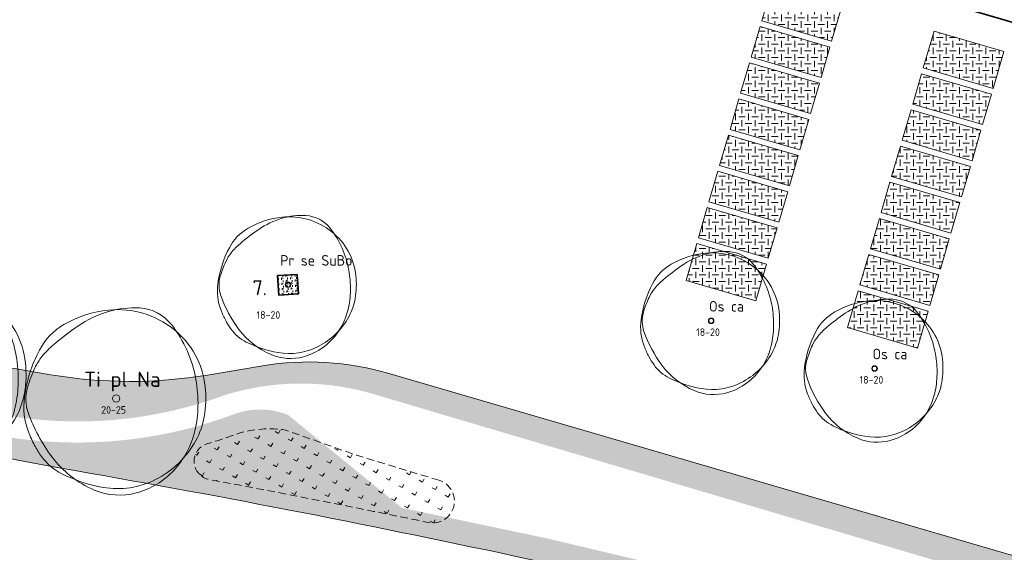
# Model space of a CAD drawing. Header units: metres. Extents: x 167415 to 168367, y 462435 to 462930.
# Tile 133 of 146: x 167599 to 167665, y 462784 to 462820. Entities that reach past the tile are written whole.
import ezdxf
from ezdxf.enums import TextEntityAlignment as Align

# ---------------------------------------------------------------- set-up
doc = ezdxf.new("R2010")
doc.units = ezdxf.units.M
doc.header["$LTSCALE"] = 0.2
doc.linetypes.add('DASHED', pattern=[0.75, 0.5, -0.25])
for name, color, linetype, lineweight in [('N-PV-GR-BOOM-afmeting', 90, 'Continuous', 25), ('N-PV-GR-BOOM-GRANULAAT-S', 90, 'Continuous', 20), ('N-PV-GR-BOOM-GROND-S', 90, 'Continuous', 20), ('N-WE-GR-BEPLANTING_CULTUUR-A-200', 46, 'Continuous', 18), ('N-WE-GR-BEPLANTING_CULTUUR-G', 46, 'Continuous', 35), ('N-WE-GR-BEPLANTING_CULTUUR-T35', 46, 'Continuous', 35), ('N-WE-GR-BOLLEN-A-WRM-200 Mengsel Bloemendal-A', 108, 'Continuous', 18), ('N-WE-GR-BOLLEN-A-WRM-200 Mengsel Bloemendal-G', 108, 'DASHED', 18), ('N-WE-GR-HAAG-G', 108, 'GR-HAAG1', 35), ('N-WE-GW-BOOM_T35', 90, 'Continuous', 20), ('N-WE-VH-VERHARDING_GRASPLAAT-G', 72, 'Continuous', 18), ('N-WE-VH-VERHARDING_TEGEL_GRAS-A', 72, 'Continuous', 18), ('N_WE_GR_GRAS_WRM_RVA margrietmengsel-A', 213, 'Continuous', 18), ('N_WE_GR_GRAS_WRM_RVA margrietmengsel-G', 213, 'Continuous', 18)]:
    doc.layers.add(name, color=color, linetype=linetype, lineweight=lineweight)
doc.styles.add('NLCS-ISO-M200-T25', font='NLCS-ISO.ttf', dxfattribs={"height": 0.5})
doc.styles.add('NLCS-ISO-M200-T35', font='NLCS-ISO.ttf', dxfattribs={"height": 0.7000000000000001})
doc.styles.add('Standaard200', font='isocpeur.ttf', dxfattribs={"height": 0.4})
doc.linetypes.add('GR-HAAG1', pattern='A,6,[176,NLCS.SHX,S=0.125,R=0,X=0,Y=0],-2', length=8)
pattern_1 = [(0, (0, 0), (0.4375, 0.4375), [0.4375, -0.4375]), (90, (0.21875, 0.21875), (-0.4374999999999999, 0.4375), [0.4375, -0.4375])]

# ---------------------------------------------------------------- blocks, each defined once
blk = doc.blocks.new('*U91')
at = {"linetype": 'Continuous'}
blk.add_circle((0, 0), 0.1845092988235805, dxfattribs=at)
blk.add_circle((0, 0), 0.15)
for centre, radius, start, end in [((0.9143825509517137, -0.002301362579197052), 4.600723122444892, 86.58911100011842, 106.3682710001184), ((1.056161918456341, 2.378944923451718), 2.21526890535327, 38.20985000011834, 86.5854950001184), ((0.1954232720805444, -1.18369016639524), 5.69477568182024, 95.77430700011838, 119.9477920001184), ((1.167773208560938, -0.8648117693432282), 5.499689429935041, 106.3688740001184, 124.4477540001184), ((0.07970034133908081, -0.03998979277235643), 4.545240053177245, 51.53933000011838, 95.77344500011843), ((-1.04000423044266, 0.9606120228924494), 3.220049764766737, 119.9474720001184, 152.2845150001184), ((6.673480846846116, -8.892264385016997), 15.23380010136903, 124.4457860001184, 130.3031460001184), ((0.2288267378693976, 0.1477590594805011), 4.305464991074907, 6.022262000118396, 51.53931800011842), ((-0.3515115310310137, -0.6099093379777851), 4.373408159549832, 130.3005070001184, 141.2454220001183), ((2.460397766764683, -0.8782636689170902), 7.174070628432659, 152.2851410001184, 172.4003910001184), ((-1.549780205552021, 0.3518966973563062), 2.836877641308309, 141.2443700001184, 154.9906160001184), ((2.154547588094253, -1.37596471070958), 6.924367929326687, 154.9923550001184, 163.7785190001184), ((-2.823502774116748, -0.2440311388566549), 6.971300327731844, 358.8883060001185, 9.983350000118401), ((-1.102603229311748, -0.4029311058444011), 3.57950533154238, 172.3996280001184, 201.0284730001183), ((-2.504075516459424, -0.0205774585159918), 2.072584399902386, 163.7796780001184, 199.3827820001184), ((-0.9877565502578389, 0.01932567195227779), 5.528817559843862, 350.2300720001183, 6.023218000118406), ((-1.978632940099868, -0.2603525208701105), 6.126276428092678, 347.0492550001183, 358.8876950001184), ((3.469242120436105, 2.080817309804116), 8.404750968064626, 199.3819430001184, 216.8465580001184), ((0.6392974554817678, -0.2608628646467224), 3.877806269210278, 331.3473820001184, 350.2303160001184), ((1.476309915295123, 0.5879067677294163), 6.342209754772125, 201.0235440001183, 207.8216400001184), ((-0.2560194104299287, -0.6565432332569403), 4.358694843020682, 316.7621770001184, 347.0498660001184), ((0.1673832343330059, -0.1029643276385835), 4.862144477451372, 207.8203580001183, 215.5805050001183), ((-0.1795833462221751, 0.1865259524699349), 4.810936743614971, 296.8801270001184, 331.3479920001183), ((-1.507113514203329, -1.300645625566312), 2.803406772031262, 215.5851440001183, 243.3800810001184), ((0.9177623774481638, 0.1688468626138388), 5.216390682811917, 216.8467250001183, 247.0462340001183), ((0.6477036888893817, 2.999956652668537), 7.613650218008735, 243.3843840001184, 260.1467900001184), ((-0.04137638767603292, -0.8584661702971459), 4.063995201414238, 285.3685610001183, 316.7631230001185), ((0.07267107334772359, -0.3112232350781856), 4.252909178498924, 260.1457210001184, 296.8807070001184), ((0.1648026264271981, -1.608874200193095), 3.285778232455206, 247.0471650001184, 285.3699040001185)]:
    blk.add_arc(centre, radius, start, end, dxfattribs=at)
blk.add_arc((-2.118072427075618, -0.1198345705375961), 6.255027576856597, 9.983148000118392, 38.20995300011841)
at = {"style": 'NLCS-ISO-M200-T35'}
blk.add_attdef('#._SOORT_TYPE', text='', height=0.7000000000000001, dxfattribs=at).set_placement((-0.5205253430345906, 1.057867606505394), align=Align.BOTTOM_LEFT)
blk = doc.blocks.new('*U112')
at = {"linetype": 'Continuous'}
blk.add_circle((0, 0), 0.1845092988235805, dxfattribs=at)
blk.add_circle((0, 0), 0.15)
for centre, radius, start, end in [((0.9143825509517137, -0.002301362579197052), 4.600723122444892, 86.58911100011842, 106.3682710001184), ((1.056161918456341, 2.378944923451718), 2.21526890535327, 38.20985000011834, 86.5854950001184), ((0.1954232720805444, -1.18369016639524), 5.69477568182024, 95.77430700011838, 119.9477920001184), ((1.167773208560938, -0.8648117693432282), 5.499689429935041, 106.3688740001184, 124.4477540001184), ((0.07970034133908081, -0.03998979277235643), 4.545240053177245, 51.53933000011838, 95.77344500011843), ((-1.04000423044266, 0.9606120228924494), 3.220049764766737, 119.9474720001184, 152.2845150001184), ((6.673480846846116, -8.892264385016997), 15.23380010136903, 124.4457860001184, 130.3031460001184), ((0.2288267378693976, 0.1477590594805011), 4.305464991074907, 6.022262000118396, 51.53931800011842), ((-0.3515115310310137, -0.6099093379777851), 4.373408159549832, 130.3005070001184, 141.2454220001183), ((2.460397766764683, -0.8782636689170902), 7.174070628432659, 152.2851410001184, 172.4003910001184), ((-1.549780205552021, 0.3518966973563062), 2.836877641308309, 141.2443700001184, 154.9906160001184), ((2.154547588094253, -1.37596471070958), 6.924367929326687, 154.9923550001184, 163.7785190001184), ((-2.823502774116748, -0.2440311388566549), 6.971300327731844, 358.8883060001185, 9.983350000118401), ((-1.102603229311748, -0.4029311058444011), 3.57950533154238, 172.3996280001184, 201.0284730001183), ((-2.504075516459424, -0.0205774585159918), 2.072584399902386, 163.7796780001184, 199.3827820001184), ((-0.9877565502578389, 0.01932567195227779), 5.528817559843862, 350.2300720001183, 6.023218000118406), ((-1.978632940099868, -0.2603525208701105), 6.126276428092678, 347.0492550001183, 358.8876950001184), ((3.469242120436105, 2.080817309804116), 8.404750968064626, 199.3819430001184, 216.8465580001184), ((0.6392974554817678, -0.2608628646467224), 3.877806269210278, 331.3473820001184, 350.2303160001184), ((1.476309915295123, 0.5879067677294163), 6.342209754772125, 201.0235440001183, 207.8216400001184), ((-0.2560194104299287, -0.6565432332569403), 4.358694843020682, 316.7621770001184, 347.0498660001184), ((0.1673832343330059, -0.1029643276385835), 4.862144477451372, 207.8203580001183, 215.5805050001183), ((-0.1795833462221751, 0.1865259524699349), 4.810936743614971, 296.8801270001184, 331.3479920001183), ((-1.507113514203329, -1.300645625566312), 2.803406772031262, 215.5851440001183, 243.3800810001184), ((0.9177623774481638, 0.1688468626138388), 5.216390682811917, 216.8467250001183, 247.0462340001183), ((0.6477036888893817, 2.999956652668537), 7.613650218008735, 243.3843840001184, 260.1467900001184), ((-0.04137638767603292, -0.8584661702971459), 4.063995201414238, 285.3685610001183, 316.7631230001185), ((0.07267107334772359, -0.3112232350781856), 4.252909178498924, 260.1457210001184, 296.8807070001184), ((0.1648026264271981, -1.608874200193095), 3.285778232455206, 247.0471650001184, 285.3699040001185)]:
    blk.add_arc(centre, radius, start, end, dxfattribs=at)
blk.add_arc((-2.118072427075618, -0.1198345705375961), 6.255027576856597, 9.983148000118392, 38.20995300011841)
at = {"style": 'NLCS-ISO-M200-T35'}
blk.add_attdef('#._SOORT_TYPE', text='', height=0.7000000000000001, dxfattribs=at).set_placement((-0.141237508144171, 0.4009218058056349), align=Align.BOTTOM_LEFT)
blk = doc.blocks.new('*U113')
at = {"linetype": 'Continuous'}
blk.add_circle((0, 0), 0.1845092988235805, dxfattribs=at)
blk.add_circle((0, 0), 0.15)
for centre, radius, start, end in [((0.9143825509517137, -0.002301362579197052), 4.600723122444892, 86.58911100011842, 106.3682710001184), ((1.056161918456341, 2.378944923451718), 2.21526890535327, 38.20985000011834, 86.5854950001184), ((0.1954232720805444, -1.18369016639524), 5.69477568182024, 95.77430700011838, 119.9477920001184), ((1.167773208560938, -0.8648117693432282), 5.499689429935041, 106.3688740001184, 124.4477540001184), ((0.07970034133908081, -0.03998979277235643), 4.545240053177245, 51.53933000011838, 95.77344500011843), ((-1.04000423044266, 0.9606120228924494), 3.220049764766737, 119.9474720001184, 152.2845150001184), ((6.673480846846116, -8.892264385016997), 15.23380010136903, 124.4457860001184, 130.3031460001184), ((0.2288267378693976, 0.1477590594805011), 4.305464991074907, 6.022262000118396, 51.53931800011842), ((-0.3515115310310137, -0.6099093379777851), 4.373408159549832, 130.3005070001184, 141.2454220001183), ((2.460397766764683, -0.8782636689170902), 7.174070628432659, 152.2851410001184, 172.4003910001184), ((-1.549780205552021, 0.3518966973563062), 2.836877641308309, 141.2443700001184, 154.9906160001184), ((2.154547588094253, -1.37596471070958), 6.924367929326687, 154.9923550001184, 163.7785190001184), ((-2.823502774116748, -0.2440311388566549), 6.971300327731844, 358.8883060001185, 9.983350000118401), ((-1.102603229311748, -0.4029311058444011), 3.57950533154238, 172.3996280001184, 201.0284730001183), ((-2.504075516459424, -0.0205774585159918), 2.072584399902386, 163.7796780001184, 199.3827820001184), ((-0.9877565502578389, 0.01932567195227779), 5.528817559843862, 350.2300720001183, 6.023218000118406), ((-1.978632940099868, -0.2603525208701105), 6.126276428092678, 347.0492550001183, 358.8876950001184), ((3.469242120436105, 2.080817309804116), 8.404750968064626, 199.3819430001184, 216.8465580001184), ((0.6392974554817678, -0.2608628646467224), 3.877806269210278, 331.3473820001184, 350.2303160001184), ((1.476309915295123, 0.5879067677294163), 6.342209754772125, 201.0235440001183, 207.8216400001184), ((-0.2560194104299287, -0.6565432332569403), 4.358694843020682, 316.7621770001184, 347.0498660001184), ((0.1673832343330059, -0.1029643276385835), 4.862144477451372, 207.8203580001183, 215.5805050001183), ((-0.1795833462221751, 0.1865259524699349), 4.810936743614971, 296.8801270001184, 331.3479920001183), ((-1.507113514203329, -1.300645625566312), 2.803406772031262, 215.5851440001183, 243.3800810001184), ((0.9177623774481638, 0.1688468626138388), 5.216390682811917, 216.8467250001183, 247.0462340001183), ((0.6477036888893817, 2.999956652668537), 7.613650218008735, 243.3843840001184, 260.1467900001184), ((-0.04137638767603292, -0.8584661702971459), 4.063995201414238, 285.3685610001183, 316.7631230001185), ((0.07267107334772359, -0.3112232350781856), 4.252909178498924, 260.1457210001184, 296.8807070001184), ((0.1648026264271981, -1.608874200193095), 3.285778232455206, 247.0471650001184, 285.3699040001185)]:
    blk.add_arc(centre, radius, start, end, dxfattribs=at)
blk.add_arc((-2.118072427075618, -0.1198345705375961), 6.255027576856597, 9.983148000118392, 38.20995300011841)
at = {"style": 'NLCS-ISO-M200-T35'}
blk.add_attdef('#._SOORT_TYPE', text='', height=0.7000000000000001, dxfattribs=at).set_placement((-0.141237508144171, 0.4009218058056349), align=Align.BOTTOM_LEFT)
blk = doc.blocks.new('BOOM_1E GROOTTE_TEXT')
at = {"linetype": 'Continuous'}
blk.add_circle((0, 0), 0.2415770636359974, dxfattribs=at)
for centre, radius, start, end in [((1.197196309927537, -0.003013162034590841), 6.023702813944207, 86.58911100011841, 106.3682710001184), ((0.1043512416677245, -0.05235842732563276), 5.951059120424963, 51.53933000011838, 95.77344500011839), ((1.382827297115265, 3.114740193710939), 2.900440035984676, 38.20985000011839, 86.5854950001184), ((0.2558666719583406, -1.549799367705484), 7.456140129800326, 95.7743070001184, 119.9477920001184), ((1.528959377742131, -1.132293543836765), 7.200714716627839, 106.3688740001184, 124.4477540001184), ((-1.361672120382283, 1.257724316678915), 4.21599438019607, 119.9474720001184, 152.2845150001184), ((8.73755370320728, -11.64259542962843), 19.9455351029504, 124.4457860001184, 130.3031460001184), ((-2.773181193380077, -0.1568987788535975), 8.189675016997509, 9.983148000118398, 38.2099530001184), ((0.2996016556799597, 0.1934601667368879), 5.637122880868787, 6.022262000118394, 51.53931800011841), ((-0.4602322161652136, -0.7985511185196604), 5.726080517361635, 130.3005070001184, 141.2454220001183), ((3.221385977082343, -1.149906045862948), 9.392973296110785, 152.2851410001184, 172.4003910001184), ((-2.029119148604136, 0.4607365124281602), 3.714309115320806, 141.2443700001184, 154.9906160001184), ((2.82093793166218, -1.801543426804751), 9.066038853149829, 154.9923550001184, 163.7785190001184), ((-3.278573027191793, -0.02694195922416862), 2.713623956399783, 163.7796780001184, 199.3827820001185), ((-3.696797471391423, -0.3195086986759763), 9.12748719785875, 358.8883060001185, 9.983350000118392), ((-1.29326450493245, 0.02530300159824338), 7.238852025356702, 350.2300720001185, 6.023218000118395), ((-1.443632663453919, -0.5275555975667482), 4.686627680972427, 172.3996280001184, 201.0284730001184), ((-2.590613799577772, -0.3408781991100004), 8.021101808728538, 347.0492550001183, 358.8876950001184), ((4.542260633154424, 2.724403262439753), 11.00429665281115, 199.3819430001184, 216.8465580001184), ((0.8370288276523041, -0.3415463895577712), 5.07719154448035, 331.3473820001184, 350.2303160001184), ((1.932924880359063, 0.7697432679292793), 8.303822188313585, 201.0235440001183, 207.8216400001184), ((-0.3352048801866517, -0.8596086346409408), 5.706816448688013, 316.7621770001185, 347.0498660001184), ((0.2191539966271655, -0.134810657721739), 6.365980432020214, 207.8203580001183, 215.5805050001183), ((-0.2351275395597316, 0.2442174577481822), 6.298934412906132, 296.8801270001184, 331.3479920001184), ((-1.973255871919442, -1.702928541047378), 3.670485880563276, 215.5851440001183, 243.3800810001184), ((1.201621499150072, 0.2210703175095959), 6.829793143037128, 216.8467250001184, 247.0462340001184), ((0.8480350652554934, 3.927827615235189), 9.968512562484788, 243.3843840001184, 260.1467900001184), ((-0.05417388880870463, -1.123985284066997), 5.320967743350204, 285.3685610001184, 316.7631230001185), ((0.09514785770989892, -0.4074829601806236), 5.568311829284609, 260.1457210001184, 296.8807070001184), ((0.2157752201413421, -2.10649060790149), 4.302052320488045, 247.0471650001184, 285.3699040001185)]:
    blk.add_arc(centre, radius, start, end, dxfattribs=at)
at = {"style": 'NLCS-ISO-M200-T35'}
for tag, p in [('#._SOORT_TYPE', (-1.662806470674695, 0.4775128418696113)), ('#_AFMETING_...', (-1.662806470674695, -1.864294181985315))]:
    blk.add_attdef(tag, text='', height=0.7000000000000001, dxfattribs=at).set_placement(p, align=Align.BOTTOM_LEFT)

msp = doc.modelspace()

# ---------------------------------------------------------------- hatches: boundary and pattern name
at = {"layer": 'N-WE-GR-BEPLANTING_CULTUUR-A-200', "ltscale": 0.1, "transparency": 33554687}
h = msp.add_hatch(dxfattribs=at)
h.set_pattern_fill('AGR-BEPLANTING_SOORT_02', color=256, scale=0.08, angle=33, pattern_type=2)
h.set_pattern_definition([(92.99999999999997, (0, 0), (-0.30865369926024, 0.1572666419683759), [0.1154704, -0.23094]), (92.99999999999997, (-0.1089278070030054, 0.1677341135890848), (-0.30865369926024, 0.1572666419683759), [0.1154704, -0.23094]), (333, (-0.1089278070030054, 0.1677341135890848), (0.2905237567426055, 0.1886686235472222), [0.1154704, -0.23094])])
h.paths.add_polyline_path([(167617.6313998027, 462802.8550321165), (167616.3339747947, 462802.7732497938), (167617.0235784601, 462802.1654284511)])
h.paths.add_polyline_path([(167616.3339747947, 462802.7732497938), (167616.4157571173, 462801.4758247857), (167617.0235784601, 462802.1654284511)])
h.paths.add_polyline_path([(167617.0235784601, 462802.1654284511), (167616.4157571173, 462801.4758247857), (167617.7131821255, 462801.5576071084)])
h.paths.add_polyline_path([(167617.6313998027, 462802.8550321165), (167617.0235784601, 462802.1654284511), (167617.7131821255, 462801.5576071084)])
at = {"layer": 'N-WE-GR-BOLLEN-A-WRM-200 Mengsel Bloemendal-A', "transparency": 33554687}
h = msp.add_hatch(dxfattribs=at)
h.set_pattern_fill('AGR-BOLLEN', color=256, scale=0.4, angle=15.02193949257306, pattern_type=2)
h.set_pattern_definition([(60.02193949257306, (0, 0), (-0.8575026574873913, 0.4946416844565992), [0.24, -0.74994]), (150.0219394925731, (0, 0), (-0.4946416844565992, -0.8575026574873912), [0.24, -0.74994])])
edge = h.paths.add_edge_path()
edge.add_line((167627.043889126, 462789.194745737), (167621.5638982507, 462790.8576801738))
edge.add_line((167621.5638982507, 462790.8576801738), (167616.8581961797, 462792.5223432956))
edge.add_arc((167615.7801793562, 462785.6532134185), 6.953205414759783, 81.08095180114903, 107.1739544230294)
edge.add_arc((167603.0385404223, 462821.3954510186), 30.99999994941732, 286.1945989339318, 290.1690751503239, ccw=False)
edge.add_arc((167612.0265572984, 462790.4476051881), 1.226597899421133, 106.1945989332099, 259.4641412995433)
edge.add_arc((167473.7849370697, 462047.1590231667), 754.8082304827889, 78.34026527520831, 79.46414129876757, ccw=False)
edge.add_arc((167626.623542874, 462787.809547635), 1.447572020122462, 258.3402652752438, 433.1192806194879)
at = {"layer": 'N-WE-VH-VERHARDING_TEGEL_GRAS-A', "transparency": 33554687}
h = msp.add_hatch(dxfattribs=at)
h.set_pattern_fill('AGR-GRAS_GESTABILISEERD-SO', color=256, scale=7, style=0, pattern_type=2)
h.set_pattern_definition(pattern_1)
h.paths.add_polyline_path([(167653.8202709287, 462820.7756346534), (167649.1835816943, 462822.1283021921), (167648.4683062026, 462819.6763685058), (167653.1050597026, 462818.3239072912)])
h = msp.add_hatch(dxfattribs=at)
h.set_pattern_fill('AGR-GRAS_GESTABILISEERD-SO', color=256, scale=7, style=0, pattern_type=2)
h.set_pattern_definition(pattern_1)
h.paths.add_polyline_path([(167652.9930417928, 462817.9399125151), (167648.3562877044, 462819.2923739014), (167647.7681905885, 462817.2764022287), (167652.4049477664, 462815.9239399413)])
h = msp.add_hatch(dxfattribs=at)
h.set_pattern_fill('AGR-GRAS_GESTABILISEERD-SO', color=256, scale=7, style=0, pattern_type=2)
h.set_pattern_definition(pattern_1)
h.paths.add_polyline_path([(167664.543314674, 462817.6473867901), (167659.9065651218, 462819.0000719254), (167659.1914333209, 462816.5486168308), (167663.8282396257, 462815.196140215)])
h = msp.add_hatch(dxfattribs=at)
h.set_pattern_fill('AGR-GRAS_GESTABILISEERD-SO', color=256, scale=7, style=0, pattern_type=2)
h.set_pattern_definition(pattern_1)
h.paths.add_polyline_path([(167652.2929298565, 462815.5399451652), (167647.6561720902, 462816.8924076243), (167647.0680749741, 462814.876435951), (167651.7048358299, 462813.5239725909)])
h = msp.add_hatch(dxfattribs=at)
h.set_pattern_fill('AGR-GRAS_GESTABILISEERD-SO', color=256, scale=7, style=0, pattern_type=2)
h.set_pattern_definition(pattern_1)
h.paths.add_polyline_path([(167663.7162211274, 462814.8121456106), (167659.0794154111, 462816.1646220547), (167658.4913213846, 462814.1486494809), (167663.1281240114, 462812.7961739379)])
h = msp.add_hatch(dxfattribs=at)
h.set_pattern_fill('AGR-GRAS_GESTABILISEERD-SO', color=256, scale=7, style=0, pattern_type=2)
h.set_pattern_definition(pattern_1)
h.paths.add_polyline_path([(167651.5928179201, 462813.1399778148), (167646.9560564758, 462814.4924413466), (167646.3679593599, 462812.4764696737), (167651.0047238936, 462811.1240052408)])
h = msp.add_hatch(dxfattribs=at)
h.set_pattern_fill('AGR-GRAS_GESTABILISEERD-SO', color=256, scale=7, style=0, pattern_type=2)
h.set_pattern_definition(pattern_1)
h.paths.add_polyline_path([(167663.0161055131, 462812.4121793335), (167658.3793034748, 462813.7646547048), (167657.7912094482, 462811.7486821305), (167662.428008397, 462810.3962076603)])
h = msp.add_hatch(dxfattribs=at)
h.set_pattern_fill('AGR-GRAS_GESTABILISEERD-SO', color=256, scale=7, style=0, pattern_type=2)
h.set_pattern_definition(pattern_1)
h.paths.add_polyline_path([(167650.8927059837, 462810.7400104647), (167646.2559408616, 462812.0924750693), (167645.6678437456, 462810.0765033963), (167650.3046119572, 462808.7240378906)])
h = msp.add_hatch(dxfattribs=at)
h.set_pattern_fill('AGR-GRAS_GESTABILISEERD-SO', color=256, scale=7, style=0, pattern_type=2)
h.set_pattern_definition(pattern_1)
h.paths.add_polyline_path([(167662.3159898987, 462810.0122130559), (167657.6791915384, 462811.3646873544), (167657.0910975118, 462809.3487147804), (167661.7278927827, 462807.996241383)])
h = msp.add_hatch(dxfattribs=at)
h.set_pattern_fill('AGR-GRAS_GESTABILISEERD-SO', color=256, scale=7, style=0, pattern_type=2)
h.set_pattern_definition(pattern_1)
h.paths.add_polyline_path([(167650.1925940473, 462808.3400431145), (167645.5558252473, 462809.6925087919), (167644.9677281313, 462807.676537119), (167649.6045000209, 462806.3240705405)])
h = msp.add_hatch(dxfattribs=at)
h.set_pattern_fill('AGR-GRAS_GESTABILISEERD-SO', color=256, scale=7, style=0, pattern_type=2)
h.set_pattern_definition(pattern_1)
h.paths.add_polyline_path([(167656.979079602, 462808.9647200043), (167656.3909855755, 462806.9487474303), (167661.0277771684, 462805.5962751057), (167661.6158742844, 462807.6122467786)])
h = msp.add_hatch(dxfattribs=at)
h.set_pattern_fill('AGR-GRAS_GESTABILISEERD-SO', color=256, scale=7, style=0, pattern_type=2)
h.set_pattern_definition(pattern_1)
h.paths.add_polyline_path([(167649.492482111, 462805.9400757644), (167644.855709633, 462807.2925425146), (167644.267612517, 462805.2765708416), (167648.9043880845, 462803.9241031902)])
h = msp.add_hatch(dxfattribs=at)
h.set_pattern_fill('AGR-GRAS_GESTABILISEERD-SO', color=256, scale=7, style=0, pattern_type=2)
h.set_pattern_definition(pattern_1)
h.paths.add_polyline_path([(167660.9157586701, 462805.2122805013), (167656.2789676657, 462806.5647526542), (167655.6908736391, 462804.5487800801), (167660.3276615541, 462803.1963088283)])
h = msp.add_hatch(dxfattribs=at)
h.set_pattern_fill('AGR-GRAS_GESTABILISEERD-SO', color=256, scale=7, style=0, pattern_type=2)
h.set_pattern_definition(pattern_1)
h.paths.add_polyline_path([(167648.7923701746, 462803.5401084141), (167644.1555940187, 462804.8925762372), (167643.4425824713, 462802.4484032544), (167648.0793143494, 462801.0957697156)])
h = msp.add_hatch(dxfattribs=at)
h.set_pattern_fill('AGR-GRAS_GESTABILISEERD-SO', color=256, scale=7, style=0, pattern_type=2)
h.set_pattern_definition(pattern_1)
h.paths.add_polyline_path([(167660.2156430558, 462802.812314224), (167655.5788557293, 462804.164785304), (167654.9907617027, 462802.1488127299), (167659.6275459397, 462800.7963425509)])
h = msp.add_hatch(dxfattribs=at)
h.set_pattern_fill('AGR-GRAS_GESTABILISEERD-SO', color=256, scale=7, style=0, pattern_type=2)
h.set_pattern_definition(pattern_1)
h.paths.add_polyline_path([(167659.5155274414, 462800.4123479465), (167654.8787437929, 462801.7648179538), (167654.1656322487, 462799.3202882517), (167658.8023666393, 462797.9676633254)])
at = {"layer": 'N_WE_GR_GRAS_WRM_RVA margrietmengsel-A', "transparency": 33554687}
h = msp.add_hatch(color=256, dxfattribs=at)
h.dxf.hatch_style = 1
edge = h.paths.add_edge_path(flags=16)
edge.add_line((167617.059902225, 462793.5027857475), (167624.5749775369, 462787.3643719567))
edge.add_line((167624.5749775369, 462787.3643719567), (167634.2628697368, 462785.3246060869))
edge.add_line((167634.2628697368, 462785.3246060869), (167662.293893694, 462778.6683996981))
edge.add_arc((167611.2368215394, 462580.5413309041), 204.6000000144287, 68.84619023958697, 75.54936296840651, ccw=False)
edge.add_line((167685.0714045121, 462771.3543660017), (167690.6419003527, 462770.963518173))
edge.add_arc((167690.2699023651, 462772.9226278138), 1.994114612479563, 280.7513944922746, 407.8130180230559)
edge.add_line((167691.6090545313, 462774.4001813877), (167677.4162676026, 462778.5968048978))
edge.add_line((167677.4162676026, 462778.5968048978), (167670.4642717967, 462780.768606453))
edge.add_line((167670.4642717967, 462780.768606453), (167622.3717369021, 462795.0068258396))
edge.add_arc((167617.8816875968, 462778.6434462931), 16.96822715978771, 74.65591613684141, 107.386262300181)
edge.add_arc((167603.0385404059, 462821.3954510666), 28.30000000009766, 256.6733052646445, 290.201938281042, ccw=False)
edge.add_arc((167618.9432561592, 462888.5373903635), 97.29999996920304, 253.5621939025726, 256.6733052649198, ccw=False)
edge.add_arc((167562.3483781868, 462696.7118973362), 102.7000000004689, 73.56219390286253, 78.30879099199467)
edge.add_arc((167562.3483781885, 462696.7118973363), 102.7000000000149, 78.30879099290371, 81.28951585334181)
edge.add_arc((167577.7954310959, 462797.5354489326), 0.6999999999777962, 81.28951585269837, 261.2895158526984)
edge.add_arc((167562.3483781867, 462696.7118973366), 101.3000000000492, 78.30879099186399, 81.28951585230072, ccw=False)
edge.add_arc((167562.3483781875, 462696.7118973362), 101.3000000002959, 73.5621939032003, 78.30879099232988, ccw=False)
edge.add_arc((167618.9432561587, 462888.5373903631), 98.69999996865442, 253.5621939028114, 256.6733052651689)
edge.add_arc((167603.038540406, 462821.3954510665), 29.70000000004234, 256.6733052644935, 290.2311302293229)
edge.add_arc((167615.1634266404, 462788.9282180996), 4.959310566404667, 67.28248539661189, 111.9575979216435, ccw=False)
edge.add_line((167617.0786530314, 462793.5027857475), (167617.059902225, 462793.5027857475))
edge = h.paths.add_edge_path()
edge.add_line((167574.9552142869, 462798.1763939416), (167574.6589034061, 462795.9532907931))
edge.add_line((167574.6589034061, 462795.9532907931), (167575.3246284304, 462795.8664077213))
edge.add_arc((167562.3483596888, 462696.7117566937), 100.0001418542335, 82.48012094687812, 82.54413148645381, ccw=False)
edge.add_arc((167562.3483781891, 462696.7118973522), 99.99999998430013, 78.30879099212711, 82.4801209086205, ccw=False)
edge.add_arc((167562.3483795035, 462696.7118970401), 100.0000000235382, 73.56027946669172, 78.30879176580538, ccw=False)
edge.add_arc((167618.9432562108, 462888.5373906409), 100.0000002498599, 253.5641091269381, 260.2114373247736)
edge.add_arc((167473.7849371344, 462047.1590235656), 753.8082300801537, 75.5493629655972, 80.21143732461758, ccw=False)
edge.add_arc((167613.3649607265, 462586.7681371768), 196.4397771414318, 66.94944954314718, 75.69722217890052, ccw=False)
edge.add_line((167690.2796023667, 462767.5241161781), (167690.3399253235, 462767.661452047))
edge.add_line((167690.3399253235, 462767.661452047), (167691.2554977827, 462767.2592990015))
edge.add_line((167691.2554977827, 462767.2592990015), (167691.5006920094, 462767.8159250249))
edge.add_line((167691.5006920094, 462767.8159250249), (167691.7205455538, 462768.1640386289))
edge.add_line((167691.7205455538, 462768.1640386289), (167695.3732259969, 462773.9253627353))
edge.add_line((167695.3732259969, 462773.9253627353), (167695.8125527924, 462774.6183070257))
edge.add_line((167695.8125527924, 462774.6183070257), (167695.9805671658, 462775.1943016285))
edge.add_line((167695.9805671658, 462775.1943016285), (167623.645699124, 462796.2957525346))
edge.add_arc((167618.4228366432, 462778.3920041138), 18.65000000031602, 73.73703519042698, 99.45479292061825)
edge.add_line((167615.3592130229, 462796.7886535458), (167611.6838240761, 462796.1765851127))
edge.add_arc((167606.5339794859, 462827.1007119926), 31.35000036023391, 260.3406057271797, 279.4547929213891, ccw=False)
edge.add_arc((167473.7849629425, 462047.1591936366), 759.8080580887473, 80.34060571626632, 82.18416314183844)
edge.add_line((167577.1108164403, 462799.9088553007), (167577.0973162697, 462799.809770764))
edge.add_arc((167576.8406184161, 462797.92509397), 1.902077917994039, 82.24389321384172, 172.407961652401)

# ---------------------------------------------------------------- linework, layer by layer
at = {"layer": 'N-WE-GR-BEPLANTING_CULTUUR-G', "transparency": 33554687, "flags": 128}
msp.add_lwpolyline([(167616.3339747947, 462802.7732497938), (167617.6313998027, 462802.8550321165), (167617.7131821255, 462801.5576071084), (167616.4157571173, 462801.4758247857)], close=True, dxfattribs=at)
at = {"layer": 'N-WE-GR-BOLLEN-A-WRM-200 Mengsel Bloemendal-G', "ltscale": 5, "transparency": 33554687, "flags": 128}
msp.add_lwpolyline([(167627.043889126, 462789.194745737), (167621.5638982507, 462790.8576801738), (167616.8581961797, 462792.5223432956, 0.1143466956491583), (167613.7270801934, 462792.296394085, -0.01734366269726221), (167611.6844584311, 462791.6255316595, 0.7902452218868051), (167611.8022728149, 462789.2416869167, -0.004903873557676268), (167626.3309898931, 462786.3918461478, 0.9554455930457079)], format="xyb", close=True, dxfattribs=at)
at = {"layer": 'N-WE-GR-HAAG-G', "transparency": 33554687}
msp.add_lwpolyline([(167659.5864505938, 462822.0935115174), (167674.6965879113, 462817.685410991), (167676.0828711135, 462822.4373283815), (167676.4476647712, 462822.3309066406, -0.3751583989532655), (167677.0715037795, 462821.3557509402), (167676.3232096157, 462816.3150255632), (167646.7410205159, 462824.9450770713), (167648.3741289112, 462830.5191083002), (167649.2194057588, 462830.2743428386), (167647.8266550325, 462825.5242123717), (167655.7369175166, 462823.2165409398)], format="xyb", close=True, dxfattribs=at)
at = {"layer": 'N-WE-VH-VERHARDING_GRASPLAAT-G', "transparency": 33554687}
for points in [[(167653.8202709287, 462820.7756346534), (167649.1835816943, 462822.1283021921), (167648.4683062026, 462819.6763685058), (167653.1050597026, 462818.3239072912), (167653.8202709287, 462820.7756346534)], [(167652.9930417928, 462817.9399125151), (167648.3562877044, 462819.2923739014), (167647.7681905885, 462817.2764022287), (167652.4049477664, 462815.9239399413), (167652.9930417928, 462817.9399125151)], [(167664.543314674, 462817.6473867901), (167659.9065651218, 462819.0000719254), (167659.1914333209, 462816.5486168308), (167663.8282396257, 462815.196140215), (167664.543314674, 462817.6473867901)], [(167652.2929298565, 462815.5399451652), (167647.6561720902, 462816.8924076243), (167647.0680749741, 462814.876435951), (167651.7048358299, 462813.5239725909), (167652.2929298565, 462815.5399451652)], [(167663.7162211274, 462814.8121456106), (167659.0794154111, 462816.1646220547), (167658.4913213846, 462814.1486494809), (167663.1281240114, 462812.7961739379), (167663.7162211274, 462814.8121456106)], [(167651.5928179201, 462813.1399778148), (167646.9560564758, 462814.4924413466), (167646.3679593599, 462812.4764696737), (167651.0047238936, 462811.1240052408), (167651.5928179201, 462813.1399778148)], [(167663.0161055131, 462812.4121793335), (167658.3793034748, 462813.7646547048), (167657.7912094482, 462811.7486821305), (167662.428008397, 462810.3962076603), (167663.0161055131, 462812.4121793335)], [(167650.8927059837, 462810.7400104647), (167646.2559408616, 462812.0924750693), (167645.6678437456, 462810.0765033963), (167650.3046119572, 462808.7240378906), (167650.8927059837, 462810.7400104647)], [(167662.3159898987, 462810.0122130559), (167657.6791915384, 462811.3646873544), (167657.0910975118, 462809.3487147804), (167661.7278927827, 462807.996241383), (167662.3159898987, 462810.0122130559)], [(167650.1925940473, 462808.3400431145), (167645.5558252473, 462809.6925087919), (167644.9677281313, 462807.676537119), (167649.6045000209, 462806.3240705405), (167650.1925940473, 462808.3400431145)], [(167656.979079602, 462808.9647200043), (167656.3909855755, 462806.9487474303), (167661.0277771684, 462805.5962751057), (167661.6158742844, 462807.6122467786), (167656.979079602, 462808.9647200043)], [(167649.492482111, 462805.9400757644), (167644.855709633, 462807.2925425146), (167644.267612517, 462805.2765708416), (167648.9043880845, 462803.9241031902), (167649.492482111, 462805.9400757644)], [(167660.9157586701, 462805.2122805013), (167656.2789676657, 462806.5647526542), (167655.6908736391, 462804.5487800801), (167660.3276615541, 462803.1963088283), (167660.9157586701, 462805.2122805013)], [(167648.7923701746, 462803.5401084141), (167644.1555940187, 462804.8925762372), (167643.4425824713, 462802.4484032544), (167648.0793143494, 462801.0957697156), (167648.7923701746, 462803.5401084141)], [(167660.2156430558, 462802.812314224), (167655.5788557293, 462804.164785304), (167654.9907617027, 462802.1488127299), (167659.6275459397, 462800.7963425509), (167660.2156430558, 462802.812314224)], [(167659.5155274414, 462800.4123479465), (167654.8787437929, 462801.7648179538), (167654.1656322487, 462799.3202882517), (167658.8023666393, 462797.9676633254), (167659.5155274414, 462800.4123479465)]]:
    msp.add_lwpolyline(points, close=True, dxfattribs=at)
at = {"layer": 'N_WE_GR_GRAS_WRM_RVA margrietmengsel-G', "transparency": 33554687, "flags": 128}
msp.add_lwpolyline([(167574.9552142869, 462798.1763939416), (167574.6589034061, 462795.9532907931), (167575.3246284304, 462795.8664077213, -0.0002792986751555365), (167575.4353953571, 462795.8518488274, -0.01820287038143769), (167582.6120830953, 462794.6372886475, -0.02072225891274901), (167590.6490232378, 462792.623698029, 0.0290125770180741), (167601.9419772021, 462789.9932048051, -0.02034494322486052), (167661.894620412, 462777.1190189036, -0.03818790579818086), (167690.2796023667, 462767.5241161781), (167690.3399253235, 462767.661452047), (167691.2554977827, 462767.2592990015), (167691.5006920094, 462767.8159250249), (167691.7205455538, 462768.1640386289), (167695.3732259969, 462773.9253627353), (167695.8125527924, 462774.6183070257), (167695.9805671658, 462775.1943016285), (167623.645699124, 462796.2957525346, 0.1126882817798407), (167615.3592130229, 462796.7886535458), (167611.6838240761, 462796.1765851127, -0.08359528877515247), (167601.2737389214, 462796.195172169, 0.00804421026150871), (167577.1108164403, 462799.9088553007), (167577.0973162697, 462799.809770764, 0.4150525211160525)], format="xyb", close=True, dxfattribs=at)

# ---------------------------------------------------------------- block references
at = {"layer": 'N-PV-GR-BOOM-GRANULAAT-S', "transparency": 33554687}
for name, p, values in [('*U91', (167617.0235784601, 462802.1654284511), {'#._SOORT_TYPE': 'Pr se SuBo'}), ('*U112', (167645.1104536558, 462799.7743229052), {'#._SOORT_TYPE': 'Os ca'}), ('*U113', (167655.9583012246, 462796.6098003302), {'#._SOORT_TYPE': 'Os ca'})]:
    msp.add_blockref(name, p, dxfattribs=at).add_auto_attribs(values)
at = {"layer": 'N-PV-GR-BOOM-GROND-S', "transparency": 33554687}
ref = msp.add_blockref('BOOM_1E GROOTTE_TEXT', (167593.6955579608, 462796.1797385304), dxfattribs=at)
ref.add_attrib('#._SOORT_TYPE', 'Ti pl Na', dxfattribs={"layer": 'N-WE-GW-BOOM_T35', "height": 1, "style": 'Standaard200'}).set_placement((167591.568170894, 462796.6572513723), align=Align.BOTTOM_LEFT)
ref = msp.add_blockref('BOOM_1E GROOTTE_TEXT', (167605.6232967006, 462794.6142458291), dxfattribs=at)
ref.add_attrib('#._SOORT_TYPE', 'Ti pl Na', dxfattribs={"layer": 'N-WE-GW-BOOM_T35', "height": 1, "style": 'Standaard200'}).set_placement((167603.4959096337, 462795.091758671), align=Align.BOTTOM_LEFT)

# ---------------------------------------------------------------- texts
at = {"layer": 'N-PV-GR-BOOM-afmeting', "ltscale": 0.8, "transparency": 33554687, "char_height": 0.5, "attachment_point": 1, "style": 'NLCS-ISO-M200-T25'}
for s, width, insert in [('18-20', 6.835049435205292, (167614.9371374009, 462800.41062903)), ('18-20', 5.62560989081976, (167644.1152488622, 462799.2698330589)), ('18-20', 5.62560989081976, (167654.963096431, 462796.1053104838)), ('20-25', 5.62560989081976, (167604.628091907, 462794.1097559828))]:
    msp.add_mtext_dynamic_manual_height_columns(s, width=width, gutter_width=3, heights=[0], dxfattribs=dict(at, insert=insert))
at = {"layer": 'N-WE-GR-BEPLANTING_CULTUUR-T35', "ltscale": 0.1, "transparency": 33554687, "insert": (167614.6791519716, 462802.4686575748), "char_height": 1, "attachment_point": 1, "style": 'NLCS-ISO-M200-T25'}
msp.add_mtext_dynamic_manual_height_columns('7.', width=1.327694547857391, gutter_width=3.5, heights=[0], dxfattribs=at)

doc.saveas('drawing.dxf')
